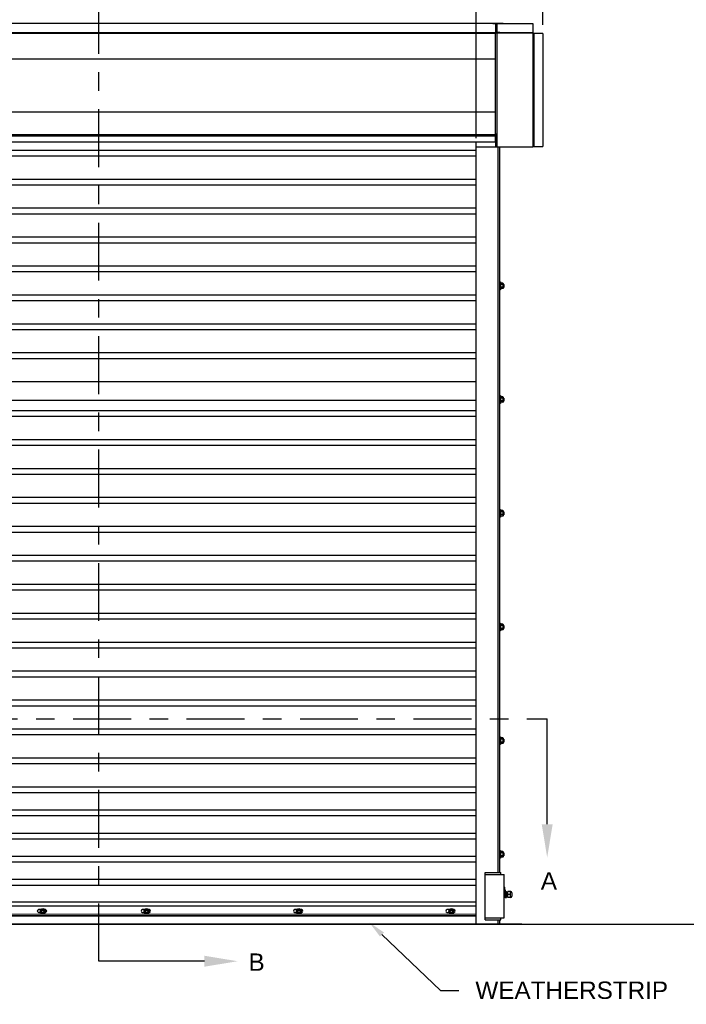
# Model space of a CAD drawing. Header units: inches. Extents: x 170 to 312, y 215 to 248.
# Tile 199 of 256: x 203.36 to 206.96, y 219.98 to 225.3. Entities that reach past the tile are written whole.
import ezdxf
from ezdxf import colors
from ezdxf.entities.mleader import LeaderData, LeaderLine
from ezdxf.math import Vec2, Vec3

# ---------------------------------------------------------------- set-up
doc = ezdxf.new("R2010")
doc.units = ezdxf.units.IN
doc.header["$LTSCALE"] = 0.25
doc.header["$MEASUREMENT"] = 0
doc.linetypes.add('CENTER', pattern=[2, 1.25, -0.25, 0.25, -0.25])
for name, color, linetype in [('ANNOTATIONS', 1, 'Continuous'), ('MOTOR LH', 7, 'Continuous'), ('SECTION CUTS', 6, 'CENTER')]:
    doc.layers.add(name, color=color, linetype=linetype)
doc.styles.add('ARIAL', font='arial.ttf', dxfattribs={"height": 0.09375})
doc.styles.get("Standard").update_dxf_attribs({"font": 'romans.shx'})
doc.dimstyles.new('STANDARD$0', dxfattribs={"dimtxt": 0.09375, "dimasz": 0.09375, "dimexe": 0.03125, "dimexo": 0.046875, "dimgap": 0.09, "dimtad": 0, "dimtih": 1, "dimtoh": 1, "dimdec": 4, "dimzin": 0, "dimdsep": 46, "dimtxsty": 'ARIAL', "dimcen": 0.09, "dimadec": 0, "dimazin": 0, "dimtfac": 1, "dimtdec": 4, "dimtofl": 0, "dimtmove": 0, "dimatfit": 1, "dimfxl": 1, "dimtolj": 1, "dimtzin": 0, "dimarcsym": 0})

# ---------------------------------------------------------------- blocks, each defined once
blk = doc.blocks.new('*D138')
at = {"layer": 'ANNOTATIONS', "color": 0, "lineweight": -2, "transparency": 16777216}
for p, q in [((205.8216, 224.6586), (205.8216, 225.4918)), ((206.1818, 225.2711), (206.1818, 225.4918)), ((205.7278, 225.4605), (205.6341, 225.4605)), ((206.2755, 225.4605), (206.3693, 225.4605))]:
    blk.add_line(p, q, dxfattribs=at)
at = {"layer": 'ANNOTATIONS', "color": 0, "transparency": 16777216}
for points in [[(205.7278, 225.4761), (205.7278, 225.4449), (205.8216, 225.4605)], [(206.2755, 225.4761), (206.2755, 225.4449), (206.1818, 225.4605)]]:
    blk.add_solid(points, dxfattribs=at)
at = {"layer": 'defpoints', "color": 0, "transparency": 16777216}
for p in [(205.8216, 225.4605), (206.1818, 225.2242), (205.8216, 224.6117)]:
    blk.add_point(p, dxfattribs=at)
at = {"layer": 'ANNOTATIONS', "color": 0, "transparency": 16777216, "insert": (206.0017, 225.4605), "char_height": 0.09375, "attachment_point": 5, "style": 'ARIAL'}
blk.add_mtext('\\A1;1\'-0"', dxfattribs=at)

msp = doc.modelspace()

# ---------------------------------------------------------------- linework, layer by layer
at = {"layer": 'MOTOR LH'}
for p, q in [((205.92603, 225.27829), (205.92603, 225.22981)), ((205.93452, 225.27751), (205.93452, 225.22981)), ((206.12848, 225.27751), (206.12848, 224.61462)), ((201.58638, 225.23034), (205.92603, 225.23034)), ((201.58638, 225.22688), (205.92603, 225.22688)), ((205.94946, 225.22981), (205.92603, 225.22981)), ((205.92603, 224.63674), (205.92603, 225.22688)), ((205.93452, 225.22555), (205.92603, 225.22555)), ((206.12848, 225.22635), (205.93452, 225.22635)), ((205.93452, 225.22635), (205.93452, 224.61169)), ((205.94093, 225.22635), (205.94093, 225.22981)), ((205.94946, 225.22635), (205.94946, 225.22981)), ((205.94946, 225.22956), (206.12848, 225.22956)), ((206.18177, 225.22422), (206.12848, 225.22422)), ((206.13061, 224.61462), (206.13061, 225.22422)), ((206.13382, 225.22422), (206.13382, 224.61462)), ((201.58638, 225.08749), (205.92603, 225.08749)), ((201.58638, 224.80124), (205.92603, 224.80124)), ((201.58638, 224.67856), (205.92603, 224.67856)), ((205.93452, 224.68019), (205.92603, 224.68019)), ((205.92603, 224.67809), (205.92814, 224.67809)), ((205.92814, 224.61169), (205.92814, 224.68019)), ((205.82157, 220.41698), (205.82157, 224.63674)), ((205.93111, 224.65944), (205.92814, 224.65944)), ((205.93111, 224.64773), (205.92814, 224.64773)), ((205.93111, 224.63408), (205.92814, 224.63408)), ((205.93111, 224.63214), (205.92814, 224.63214)), ((205.93111, 224.62447), (205.93111, 224.6671)), ((205.82157, 224.59307), (201.69507, 224.59307)), ((205.82157, 224.61169), (206.12673, 224.61169)), ((205.94093, 220.69422), (205.94093, 224.61169)), ((205.94946, 220.69422), (205.94946, 224.61169)), ((206.12849, 224.61462), (206.18177, 224.61462)), ((205.82157, 224.56182), (201.69507, 224.56182)), ((205.82157, 224.43682), (201.69507, 224.43682)), ((205.82157, 224.40557), (201.69507, 224.40557)), ((205.82157, 224.28057), (201.69507, 224.28057)), ((205.82157, 224.24932), (201.69507, 224.24932)), ((205.82157, 224.12432), (201.69507, 224.12432)), ((205.82157, 224.09307), (201.69507, 224.09307)), ((205.82157, 223.96807), (201.69507, 223.96807)), ((205.82157, 223.93682), (201.69507, 223.93682)), ((205.95287, 223.88273), (205.95287, 223.8401)), ((205.96644, 223.87618), (205.95458, 223.87618)), ((205.96815, 223.8742), (205.96815, 223.84862)), ((205.95287, 223.86994), (205.95287, 223.87249)), ((205.96644, 223.8688), (205.95458, 223.8688)), ((205.96644, 223.85403), (205.95458, 223.85403)), ((205.96644, 223.84665), (205.95458, 223.84665)), ((205.97061, 223.86994), (205.97061, 223.85289)), ((205.97162, 223.86892), (205.97162, 223.8539)), ((205.82157, 223.81182), (201.69507, 223.81182)), ((205.82157, 223.78057), (201.69507, 223.78057)), ((205.82157, 223.65557), (201.69507, 223.65557)), ((205.82157, 223.62432), (201.69507, 223.62432)), ((205.82157, 223.49932), (201.69507, 223.49932)), ((205.82157, 223.46807), (201.69507, 223.46807)), ((205.82157, 223.34307), (201.69507, 223.34307)), ((205.82157, 223.24267), (201.69507, 223.24267)), ((205.95287, 223.26887), (205.95287, 223.22624)), ((205.95287, 223.25608), (205.95287, 223.25863)), ((205.96644, 223.26232), (205.95458, 223.26232)), ((205.96644, 223.25494), (205.95458, 223.25494)), ((205.96644, 223.24017), (205.95458, 223.24017)), ((205.96815, 223.26034), (205.96815, 223.23477)), ((205.97061, 223.25608), (205.97061, 223.23903)), ((205.97162, 223.25507), (205.97162, 223.24004)), ((205.82157, 223.18682), (201.69507, 223.18682)), ((205.96644, 223.23279), (205.95458, 223.23279)), ((205.82157, 223.15557), (201.69507, 223.15557)), ((205.82157, 223.03057), (201.69507, 223.03057)), ((205.82157, 222.99932), (201.69507, 222.99932)), ((205.82157, 222.87432), (201.69507, 222.87432)), ((205.82157, 222.84307), (201.69507, 222.84307)), ((205.82157, 222.71807), (201.69507, 222.71807)), ((205.82157, 222.68682), (201.69507, 222.68682)), ((205.95287, 222.65501), (205.95287, 222.61238)), ((205.95287, 222.64222), (205.95287, 222.64477)), ((205.96644, 222.64846), (205.95458, 222.64846)), ((205.96644, 222.64108), (205.95458, 222.64108)), ((205.96644, 222.62631), (205.95458, 222.62631)), ((205.96644, 222.61893), (205.95458, 222.61893)), ((205.96815, 222.64648), (205.96815, 222.62091)), ((205.97061, 222.64222), (205.97061, 222.62517)), ((205.97162, 222.64121), (205.97162, 222.62618)), ((205.82157, 222.56182), (201.69507, 222.56182)), ((205.82157, 222.53057), (201.69507, 222.53057)), ((205.82157, 222.40557), (201.69507, 222.40557)), ((205.82157, 222.37432), (201.69507, 222.37432)), ((205.82157, 222.24932), (201.69507, 222.24932)), ((205.82157, 222.21807), (201.69507, 222.21807)), ((205.82157, 222.09307), (201.69507, 222.09307)), ((205.82157, 222.06182), (201.69507, 222.06182)), ((205.95287, 222.04115), (205.95287, 221.99852)), ((205.95287, 222.02836), (205.95287, 222.03091)), ((205.96644, 222.0346), (205.95458, 222.0346)), ((205.96644, 222.02722), (205.95458, 222.02722)), ((205.96815, 222.03262), (205.96815, 222.00705)), ((205.97061, 222.02836), (205.97061, 222.01131)), ((205.97162, 222.02735), (205.97162, 222.01232)), ((205.96644, 222.01245), (205.95458, 222.01245)), ((205.96644, 222.00507), (205.95458, 222.00507)), ((205.82157, 221.93682), (201.69507, 221.93682)), ((205.82157, 221.90557), (201.69507, 221.90557)), ((205.82157, 221.78057), (201.69507, 221.78057)), ((205.82157, 221.74932), (201.69507, 221.74932)), ((205.82157, 221.62432), (201.69507, 221.62432)), ((205.82157, 221.59307), (201.69507, 221.59307)), ((205.82157, 221.46807), (201.69507, 221.46807)), ((205.82157, 221.43682), (201.69507, 221.43682)), ((205.95287, 221.42729), (205.95287, 221.38466)), ((205.95287, 221.4145), (205.95287, 221.41705)), ((205.96644, 221.42074), (205.95458, 221.42074)), ((205.96644, 221.41336), (205.95458, 221.41336)), ((205.96644, 221.39859), (205.95458, 221.39859)), ((205.96644, 221.39121), (205.95458, 221.39121)), ((205.96815, 221.41877), (205.96815, 221.39319)), ((205.97061, 221.4145), (205.97061, 221.39745)), ((205.97162, 221.41349), (205.97162, 221.39847)), ((205.82157, 221.31182), (201.69507, 221.31182)), ((205.82157, 221.28057), (201.69507, 221.28057)), ((205.82157, 221.15557), (201.69507, 221.15557)), ((205.82157, 221.12432), (201.69507, 221.12432)), ((205.82157, 221.03057), (201.69507, 221.03057)), ((205.82157, 220.99932), (201.69507, 220.99932)), ((205.82157, 220.90557), (201.69507, 220.90557)), ((205.82157, 220.87432), (201.69507, 220.87432)), ((205.95287, 220.81343), (205.95287, 220.7708)), ((205.95287, 220.80064), (205.95287, 220.80319)), ((205.96644, 220.80688), (205.95458, 220.80688)), ((205.96644, 220.7995), (205.95458, 220.7995)), ((205.96815, 220.80491), (205.96815, 220.77933)), ((205.97061, 220.80064), (205.97061, 220.78359)), ((205.97162, 220.79963), (205.97162, 220.78461)), ((205.82157, 220.78057), (201.69507, 220.78057)), ((205.82157, 220.74932), (201.69507, 220.74932)), ((205.96644, 220.78473), (205.95458, 220.78473)), ((205.96644, 220.77735), (205.95458, 220.77735)), ((205.87061, 220.69422), (205.95587, 220.69422)), ((205.87061, 220.43845), (205.87061, 220.69422)), ((205.95587, 220.68357), (205.95587, 220.69422)), ((205.82157, 220.65557), (201.69507, 220.65557)), ((205.87061, 220.68357), (205.97292, 220.68357)), ((205.97292, 220.44911), (205.97292, 220.68357)), ((205.82157, 220.62432), (201.69507, 220.62432)), ((205.97292, 220.61575), (205.97748, 220.61484)), ((205.97292, 220.60181), (205.97748, 220.60141)), ((205.97748, 220.55845), (205.97748, 220.61484)), ((205.9793, 220.60029), (205.97936, 220.55925)), ((205.97936, 220.59122), (205.98648, 220.59122)), ((205.98648, 220.59122), (205.98648, 220.55925)), ((205.9933, 220.55925), (205.9933, 220.59122)), ((206.00694, 220.59122), (205.9933, 220.59122)), ((206.00694, 220.59122), (206.00895, 220.58908)), ((206.00694, 220.55925), (206.00706, 220.5912)), ((206.01537, 220.58481), (206.01537, 220.56566)), ((205.82157, 220.5331), (201.69507, 220.5331)), ((205.97936, 220.57523), (205.98648, 220.57523)), ((205.97936, 220.55925), (205.98648, 220.55925)), ((205.98648, 220.56402), (205.98692, 220.56402)), ((206.00895, 220.57523), (205.9933, 220.57523)), ((206.00694, 220.55925), (205.9933, 220.55925)), ((206.00694, 220.55925), (206.00895, 220.56139)), ((206.00895, 220.55925), (206.00895, 220.55925)), ((205.82157, 220.51179), (201.69507, 220.51179)), ((203.47133, 220.49371), (203.45992, 220.49371)), ((203.45992, 220.47871), (203.46995, 220.47871)), ((203.47668, 220.49474), (203.47114, 220.48515)), ((203.47114, 220.48515), (203.47668, 220.47557)), ((203.48774, 220.49474), (203.47668, 220.49474)), ((203.47668, 220.47557), (203.48774, 220.47557)), ((203.49327, 220.48515), (203.48774, 220.49474)), ((203.49327, 220.48515), (203.48774, 220.47557)), ((203.49606, 220.49371), (203.49309, 220.49371)), ((203.49446, 220.47871), (203.49606, 220.47871)), ((204.03198, 220.49371), (204.02057, 220.49371)), ((204.02057, 220.47871), (204.03061, 220.47871)), ((204.03733, 220.49474), (204.0318, 220.48515)), ((204.0318, 220.48515), (204.03733, 220.47557)), ((204.0484, 220.49474), (204.03733, 220.49474)), ((204.03733, 220.47557), (204.0484, 220.47557)), ((204.05393, 220.48515), (204.0484, 220.49474)), ((204.05393, 220.48515), (204.0484, 220.47557)), ((204.05672, 220.49371), (204.05375, 220.49371)), ((204.05512, 220.47871), (204.05672, 220.47871)), ((204.85473, 220.49371), (204.84332, 220.49371)), ((204.84332, 220.47871), (204.85335, 220.47871)), ((204.86008, 220.49474), (204.85454, 220.48515)), ((204.85454, 220.48515), (204.86008, 220.47557)), ((204.87114, 220.49474), (204.86008, 220.49474)), ((204.86008, 220.47557), (204.87114, 220.47557)), ((204.87667, 220.48515), (204.87114, 220.49474)), ((204.87667, 220.48515), (204.87114, 220.47557)), ((204.87947, 220.49371), (204.87649, 220.49371)), ((204.87786, 220.47871), (204.87947, 220.47871)), ((205.67747, 220.49371), (205.66606, 220.49371)), ((205.66606, 220.47871), (205.6761, 220.47871)), ((205.68282, 220.49474), (205.67728, 220.48515)), ((205.67728, 220.48515), (205.68282, 220.47557)), ((205.69388, 220.49474), (205.68282, 220.49474)), ((205.68282, 220.47557), (205.69388, 220.47557)), ((205.69942, 220.48515), (205.69388, 220.49474)), ((205.69942, 220.48515), (205.69388, 220.47557)), ((205.70221, 220.49371), (205.69923, 220.49371)), ((205.7006, 220.47871), (205.70221, 220.47871)), ((205.82157, 220.46698), (201.69507, 220.47027)), ((205.82157, 220.46063), (201.69507, 220.46063)), ((201.69507, 220.45961), (205.82157, 220.45961)), ((205.87061, 220.44911), (205.97292, 220.44911)), ((205.87061, 220.43845), (205.95587, 220.43845)), ((205.94093, 220.41698), (205.94093, 220.43845)), ((205.94946, 220.41698), (205.94946, 220.43845)), ((205.95587, 220.43845), (205.95587, 220.44911)), ((199.87838, 220.41511), (207.61452, 220.41511)), ((201.44782, 220.41698), (206.06882, 220.41698))]:
    msp.add_line(p, q, dxfattribs=at)
for centre, radius in [((203.48221, 220.48515), 0.01385), ((203.48221, 220.48515), 0.00958), ((203.48221, 220.48515), 0.00639), ((204.04287, 220.48515), 0.01385), ((204.04287, 220.48515), 0.00958), ((204.04287, 220.48515), 0.00639), ((204.86561, 220.48515), 0.01385), ((204.86561, 220.48515), 0.00958), ((204.86561, 220.48515), 0.00639), ((205.68835, 220.48515), 0.01385), ((205.68835, 220.48515), 0.00958), ((205.68835, 220.48515), 0.00639)]:
    msp.add_circle(centre, radius, dxfattribs=at)
for centre, radius, start, end in [((206.12848, 225.22422), 0.00213, 0, 90), ((206.12848, 225.22422), 0.00133, 0, 90), ((206.00895, 220.58481), 0.00641, 0, 90), ((205.98648, 220.56402), 0.000446, 270, 0), ((205.99151, 220.56402), 0.000446, 270.01026, 360), ((206.00895, 220.56566), 0.00641, 270, 0), ((203.45992, 220.48621), 0.0075, 90, 270), ((203.49606, 220.48621), 0.0075, 270, 90), ((204.02057, 220.48621), 0.0075, 90, 270), ((204.05672, 220.48621), 0.0075, 270, 90), ((204.84332, 220.48621), 0.0075, 90, 270), ((204.87947, 220.48621), 0.0075, 270, 90), ((205.66606, 220.48621), 0.0075, 90, 270), ((205.70221, 220.48621), 0.0075, 270, 90)]:
    msp.add_arc(centre, radius, start, end, dxfattribs=at)
at = {"layer": 'MOTOR LH', "extrusion": (0, 0, -1)}
msp.add_ellipse((205.98114, 220.57523), major_axis=(0, 0.01678), ratio=0.9090909, start_param=5.7138504, end_param=6.0408195, dxfattribs=at)
at = {"layer": 'MOTOR LH'}
for points, degree, knots in [([(205.93452, 225.27751), (205.92176, 225.27751), (201.58212, 225.27751)], 1, [-0.0029391, -0.0029391, 0, 1, 1]), ([(206.12673, 224.61169), (206.12686, 224.61172), (206.12713, 224.6118), (206.12753, 224.61238), (206.12794, 224.61321), (206.12825, 224.61402), (206.12843, 224.6145), (206.12848, 224.61462)], 3, [0, 0, 0, 0, 0.2297497, 0.4595675, 0.6893808, 0.9192412, 1, 1, 1, 1]), ([(206.13061, 224.61462), (206.13058, 224.61427), (206.1305, 224.61356), (206.12992, 224.61264), (206.12908, 224.61197), (206.12828, 224.61171), (206.1278, 224.61169), (206.12768, 224.61169)], 3, [0, 0, 0, 0, 0.2297562, 0.4595704, 0.6893926, 0.919238, 1, 1, 1, 1]), ([(205.95287, 223.87249), (205.95294, 223.87301), (205.95307, 223.87406), (205.95383, 223.87528), (205.95441, 223.87598), (205.95458, 223.87618)], 3, [0, 0, 0, 0, 0.4062869, 0.82727, 1, 1, 1, 1]), ([(205.96815, 223.87249), (205.96808, 223.87301), (205.96795, 223.87406), (205.96719, 223.87528), (205.96661, 223.87598), (205.96644, 223.87618)], 3, [0, 0, 0, 0, 0.40629469, 0.8272685, 1, 1, 1, 1]), ([(205.95458, 223.8688), (205.95413, 223.86937), (205.95322, 223.87054), (205.95287, 223.87182), (205.95287, 223.87247), (205.95287, 223.87249)], 3, [0, 0, 0, 0, 0.4843418, 0.9863253, 1, 1, 1, 1]), ([(205.95287, 223.86141), (205.95287, 223.86158), (205.95289, 223.86269), (205.95317, 223.86475), (205.95385, 223.86704), (205.9544, 223.86836), (205.95458, 223.8688)], 3, [0, 0, 0, 0, 0.0665352, 0.4352862, 0.8145477, 1, 1, 1, 1]), ([(205.95458, 223.85403), (205.95432, 223.85466), (205.95372, 223.85613), (205.95303, 223.8586), (205.95293, 223.86047), (205.95287, 223.86141)], 3, [0, 0, 0, 0, 0.2654595, 0.6280849, 1, 1, 1, 1]), ([(205.95287, 223.85034), (205.95294, 223.85086), (205.95307, 223.85191), (205.95383, 223.85313), (205.95441, 223.85383), (205.95458, 223.85403)], 3, [0, 0, 0, 0, 0.40628648, 0.82726969, 1, 1, 1, 1]), ([(205.95458, 223.84665), (205.95413, 223.84722), (205.95322, 223.84839), (205.95287, 223.84967), (205.95287, 223.85032), (205.95287, 223.85034)], 3, [0, 0, 0, 0, 0.4843415, 0.9863242, 1, 1, 1, 1]), ([(205.96644, 223.8688), (205.96689, 223.86937), (205.9678, 223.87054), (205.96815, 223.87182), (205.96815, 223.87247), (205.96815, 223.87249)], 3, [0, 0, 0, 0, 0.4843315, 0.9863252, 1, 1, 1, 1]), ([(205.96815, 223.86141), (205.96815, 223.86158), (205.96814, 223.86269), (205.96786, 223.86475), (205.96717, 223.86704), (205.96662, 223.86836), (205.96644, 223.8688)], 3, [0, 0, 0, 0, 0.0665352, 0.4352862, 0.8145477, 1, 1, 1, 1]), ([(205.96644, 223.85403), (205.9667, 223.85466), (205.9673, 223.85613), (205.96799, 223.8586), (205.9681, 223.86047), (205.96815, 223.86141)], 3, [0, 0, 0, 0, 0.2654613, 0.6280785, 1, 1, 1, 1]), ([(205.96815, 223.85034), (205.96808, 223.85086), (205.96795, 223.85191), (205.96719, 223.85313), (205.96661, 223.85383), (205.96644, 223.85403)], 3, [0, 0, 0, 0, 0.4062945, 0.8272686, 1, 1, 1, 1]), ([(205.96644, 223.84665), (205.96689, 223.84722), (205.9678, 223.84839), (205.96815, 223.84967), (205.96815, 223.85032), (205.96815, 223.85034)], 3, [0, 0, 0, 0, 0.4843323, 0.9863252, 1, 1, 1, 1]), ([(205.95287, 223.25863), (205.95294, 223.25915), (205.95307, 223.2602), (205.95383, 223.26142), (205.95441, 223.26212), (205.95458, 223.26232)], 3, [0, 0, 0, 0, 0.4062869, 0.82727, 1, 1, 1, 1]), ([(205.95458, 223.25494), (205.95413, 223.25551), (205.95322, 223.25668), (205.95287, 223.25796), (205.95287, 223.25861), (205.95287, 223.25863)], 3, [0, 0, 0, 0, 0.4843418, 0.9863253, 1, 1, 1, 1]), ([(205.95287, 223.24755), (205.95287, 223.24772), (205.95289, 223.24883), (205.95317, 223.25089), (205.95385, 223.25318), (205.9544, 223.2545), (205.95458, 223.25494)], 3, [0, 0, 0, 0, 0.0665352, 0.4352862, 0.8145477, 1, 1, 1, 1]), ([(205.95458, 223.24017), (205.95432, 223.2408), (205.95372, 223.24227), (205.95303, 223.24474), (205.95293, 223.24661), (205.95287, 223.24755)], 3, [0, 0, 0, 0, 0.2654595, 0.6280849, 1, 1, 1, 1]), ([(205.95287, 223.23648), (205.95294, 223.237), (205.95307, 223.23805), (205.95383, 223.23927), (205.95441, 223.23997), (205.95458, 223.24017)], 3, [0, 0, 0, 0, 0.40628648, 0.82726969, 1, 1, 1, 1]), ([(205.95458, 223.23279), (205.95413, 223.23336), (205.95322, 223.23453), (205.95287, 223.23581), (205.95287, 223.23646), (205.95287, 223.23648)], 3, [0, 0, 0, 0, 0.4843415, 0.9863242, 1, 1, 1, 1]), ([(205.96815, 223.25863), (205.96808, 223.25915), (205.96795, 223.2602), (205.96719, 223.26142), (205.96661, 223.26212), (205.96644, 223.26232)], 3, [0, 0, 0, 0, 0.40629469, 0.8272685, 1, 1, 1, 1]), ([(205.96644, 223.25494), (205.96689, 223.25551), (205.9678, 223.25668), (205.96815, 223.25796), (205.96815, 223.25861), (205.96815, 223.25863)], 3, [0, 0, 0, 0, 0.4843315, 0.9863252, 1, 1, 1, 1]), ([(205.96815, 223.24755), (205.96815, 223.24772), (205.96814, 223.24883), (205.96786, 223.25089), (205.96717, 223.25318), (205.96662, 223.2545), (205.96644, 223.25494)], 3, [0, 0, 0, 0, 0.0665352, 0.4352862, 0.8145477, 1, 1, 1, 1]), ([(205.96644, 223.24017), (205.9667, 223.2408), (205.9673, 223.24227), (205.96799, 223.24474), (205.9681, 223.24661), (205.96815, 223.24755)], 3, [0, 0, 0, 0, 0.2654613, 0.6280785, 1, 1, 1, 1]), ([(205.96815, 223.23648), (205.96808, 223.237), (205.96795, 223.23805), (205.96719, 223.23927), (205.96661, 223.23997), (205.96644, 223.24017)], 3, [0, 0, 0, 0, 0.4062945, 0.8272686, 1, 1, 1, 1]), ([(205.96644, 223.23279), (205.96689, 223.23336), (205.9678, 223.23453), (205.96815, 223.23581), (205.96815, 223.23646), (205.96815, 223.23648)], 3, [0, 0, 0, 0, 0.4843323, 0.9863252, 1, 1, 1, 1]), ([(205.95287, 222.64477), (205.95294, 222.64529), (205.95307, 222.64634), (205.95383, 222.64756), (205.95441, 222.64826), (205.95458, 222.64846)], 3, [0, 0, 0, 0, 0.4062869, 0.82727, 1, 1, 1, 1]), ([(205.95458, 222.64108), (205.95413, 222.64165), (205.95322, 222.64282), (205.95287, 222.6441), (205.95287, 222.64475), (205.95287, 222.64477)], 3, [0, 0, 0, 0, 0.4843418, 0.9863253, 1, 1, 1, 1]), ([(205.95287, 222.6337), (205.95287, 222.63386), (205.95289, 222.63497), (205.95317, 222.63704), (205.95385, 222.63932), (205.9544, 222.64064), (205.95458, 222.64108)], 3, [0, 0, 0, 0, 0.0665352, 0.4352862, 0.8145477, 1, 1, 1, 1]), ([(205.95458, 222.62631), (205.95432, 222.62694), (205.95372, 222.62842), (205.95303, 222.63088), (205.95293, 222.63275), (205.95287, 222.6337)], 3, [0, 0, 0, 0, 0.2654595, 0.6280849, 1, 1, 1, 1]), ([(205.95287, 222.62262), (205.95294, 222.62314), (205.95307, 222.62419), (205.95383, 222.62541), (205.95441, 222.62611), (205.95458, 222.62631)], 3, [0, 0, 0, 0, 0.40628648, 0.82726969, 1, 1, 1, 1]), ([(205.95458, 222.61893), (205.95413, 222.6195), (205.95322, 222.62067), (205.95287, 222.62195), (205.95287, 222.6226), (205.95287, 222.62262)], 3, [0, 0, 0, 0, 0.4843415, 0.9863242, 1, 1, 1, 1]), ([(205.96815, 222.64477), (205.96808, 222.64529), (205.96795, 222.64634), (205.96719, 222.64756), (205.96661, 222.64826), (205.96644, 222.64846)], 3, [0, 0, 0, 0, 0.40629469, 0.8272685, 1, 1, 1, 1]), ([(205.96644, 222.64108), (205.96689, 222.64165), (205.9678, 222.64282), (205.96815, 222.6441), (205.96815, 222.64475), (205.96815, 222.64477)], 3, [0, 0, 0, 0, 0.4843315, 0.9863252, 1, 1, 1, 1]), ([(205.96815, 222.6337), (205.96815, 222.63386), (205.96814, 222.63497), (205.96786, 222.63704), (205.96717, 222.63932), (205.96662, 222.64064), (205.96644, 222.64108)], 3, [0, 0, 0, 0, 0.0665352, 0.4352862, 0.8145477, 1, 1, 1, 1]), ([(205.96644, 222.62631), (205.9667, 222.62694), (205.9673, 222.62842), (205.96799, 222.63088), (205.9681, 222.63275), (205.96815, 222.6337)], 3, [0, 0, 0, 0, 0.2654613, 0.6280785, 1, 1, 1, 1]), ([(205.96815, 222.62262), (205.96808, 222.62314), (205.96795, 222.62419), (205.96719, 222.62541), (205.96661, 222.62611), (205.96644, 222.62631)], 3, [0, 0, 0, 0, 0.4062945, 0.8272686, 1, 1, 1, 1]), ([(205.96644, 222.61893), (205.96689, 222.6195), (205.9678, 222.62067), (205.96815, 222.62195), (205.96815, 222.6226), (205.96815, 222.62262)], 3, [0, 0, 0, 0, 0.4843323, 0.9863252, 1, 1, 1, 1]), ([(205.95287, 222.03091), (205.95294, 222.03143), (205.95307, 222.03248), (205.95383, 222.0337), (205.95441, 222.0344), (205.95458, 222.0346)], 3, [0, 0, 0, 0, 0.4062869, 0.82727, 1, 1, 1, 1]), ([(205.95458, 222.02722), (205.95413, 222.02779), (205.95322, 222.02896), (205.95287, 222.03024), (205.95287, 222.03089), (205.95287, 222.03091)], 3, [0, 0, 0, 0, 0.4843418, 0.9863253, 1, 1, 1, 1]), ([(205.95287, 222.01984), (205.95287, 222.02), (205.95289, 222.02111), (205.95317, 222.02318), (205.95385, 222.02546), (205.9544, 222.02678), (205.95458, 222.02722)], 3, [0, 0, 0, 0, 0.0665352, 0.4352862, 0.8145477, 1, 1, 1, 1]), ([(205.95458, 222.01245), (205.95432, 222.01308), (205.95372, 222.01456), (205.95303, 222.01702), (205.95293, 222.01889), (205.95287, 222.01984)], 3, [0, 0, 0, 0, 0.2654595, 0.6280849, 1, 1, 1, 1]), ([(205.96815, 222.03091), (205.96808, 222.03143), (205.96795, 222.03248), (205.96719, 222.0337), (205.96661, 222.0344), (205.96644, 222.0346)], 3, [0, 0, 0, 0, 0.40629469, 0.8272685, 1, 1, 1, 1]), ([(205.96644, 222.02722), (205.96689, 222.02779), (205.9678, 222.02896), (205.96815, 222.03024), (205.96815, 222.03089), (205.96815, 222.03091)], 3, [0, 0, 0, 0, 0.4843315, 0.9863252, 1, 1, 1, 1]), ([(205.96815, 222.01984), (205.96815, 222.02), (205.96814, 222.02111), (205.96786, 222.02318), (205.96717, 222.02546), (205.96662, 222.02678), (205.96644, 222.02722)], 3, [0, 0, 0, 0, 0.0665352, 0.4352862, 0.8145477, 1, 1, 1, 1]), ([(205.96644, 222.01245), (205.9667, 222.01308), (205.9673, 222.01456), (205.96799, 222.01702), (205.9681, 222.01889), (205.96815, 222.01984)], 3, [0, 0, 0, 0, 0.2654613, 0.6280785, 1, 1, 1, 1]), ([(205.95287, 222.00876), (205.95294, 222.00928), (205.95307, 222.01033), (205.95383, 222.01155), (205.95441, 222.01225), (205.95458, 222.01245)], 3, [0, 0, 0, 0, 0.40628648, 0.82726969, 1, 1, 1, 1]), ([(205.95458, 222.00507), (205.95413, 222.00564), (205.95322, 222.00681), (205.95287, 222.00809), (205.95287, 222.00874), (205.95287, 222.00876)], 3, [0, 0, 0, 0, 0.4843415, 0.9863242, 1, 1, 1, 1]), ([(205.96815, 222.00876), (205.96808, 222.00928), (205.96795, 222.01033), (205.96719, 222.01155), (205.96661, 222.01225), (205.96644, 222.01245)], 3, [0, 0, 0, 0, 0.4062945, 0.8272686, 1, 1, 1, 1]), ([(205.96644, 222.00507), (205.96689, 222.00564), (205.9678, 222.00681), (205.96815, 222.00809), (205.96815, 222.00874), (205.96815, 222.00876)], 3, [0, 0, 0, 0, 0.4843323, 0.9863252, 1, 1, 1, 1]), ([(205.95287, 221.41705), (205.95294, 221.41757), (205.95307, 221.41862), (205.95383, 221.41984), (205.95441, 221.42054), (205.95458, 221.42074)], 3, [0, 0, 0, 0, 0.4062869, 0.82727, 1, 1, 1, 1]), ([(205.95458, 221.41336), (205.95413, 221.41393), (205.95322, 221.4151), (205.95287, 221.41638), (205.95287, 221.41703), (205.95287, 221.41705)], 3, [0, 0, 0, 0, 0.4843418, 0.9863253, 1, 1, 1, 1]), ([(205.95287, 221.40598), (205.95287, 221.40615), (205.95289, 221.40725), (205.95317, 221.40932), (205.95385, 221.4116), (205.9544, 221.41292), (205.95458, 221.41336)], 3, [0, 0, 0, 0, 0.0665352, 0.4352862, 0.8145477, 1, 1, 1, 1]), ([(205.95458, 221.39859), (205.95432, 221.39922), (205.95372, 221.4007), (205.95303, 221.40316), (205.95293, 221.40503), (205.95287, 221.40598)], 3, [0, 0, 0, 0, 0.2654595, 0.6280849, 1, 1, 1, 1]), ([(205.95287, 221.3949), (205.95294, 221.39542), (205.95307, 221.39647), (205.95383, 221.39769), (205.95441, 221.39839), (205.95458, 221.39859)], 3, [0, 0, 0, 0, 0.40628648, 0.82726969, 1, 1, 1, 1]), ([(205.95458, 221.39121), (205.95413, 221.39178), (205.95322, 221.39295), (205.95287, 221.39423), (205.95287, 221.39488), (205.95287, 221.3949)], 3, [0, 0, 0, 0, 0.4843415, 0.9863242, 1, 1, 1, 1]), ([(205.96815, 221.41705), (205.96808, 221.41757), (205.96795, 221.41862), (205.96719, 221.41984), (205.96661, 221.42054), (205.96644, 221.42074)], 3, [0, 0, 0, 0, 0.40629469, 0.8272685, 1, 1, 1, 1]), ([(205.96644, 221.41336), (205.96689, 221.41393), (205.9678, 221.4151), (205.96815, 221.41638), (205.96815, 221.41703), (205.96815, 221.41705)], 3, [0, 0, 0, 0, 0.4843315, 0.9863252, 1, 1, 1, 1]), ([(205.96815, 221.40598), (205.96815, 221.40615), (205.96814, 221.40725), (205.96786, 221.40932), (205.96717, 221.4116), (205.96662, 221.41292), (205.96644, 221.41336)], 3, [0, 0, 0, 0, 0.0665352, 0.4352862, 0.8145477, 1, 1, 1, 1]), ([(205.96644, 221.39859), (205.9667, 221.39922), (205.9673, 221.4007), (205.96799, 221.40316), (205.9681, 221.40503), (205.96815, 221.40598)], 3, [0, 0, 0, 0, 0.2654613, 0.6280785, 1, 1, 1, 1]), ([(205.96815, 221.3949), (205.96808, 221.39542), (205.96795, 221.39647), (205.96719, 221.39769), (205.96661, 221.39839), (205.96644, 221.39859)], 3, [0, 0, 0, 0, 0.4062945, 0.8272686, 1, 1, 1, 1]), ([(205.96644, 221.39121), (205.96689, 221.39178), (205.9678, 221.39295), (205.96815, 221.39423), (205.96815, 221.39488), (205.96815, 221.3949)], 3, [0, 0, 0, 0, 0.4843323, 0.9863252, 1, 1, 1, 1]), ([(205.95287, 220.80319), (205.95294, 220.80371), (205.95307, 220.80476), (205.95383, 220.80599), (205.95441, 220.80668), (205.95458, 220.80688)], 3, [0, 0, 0, 0, 0.4062869, 0.82727, 1, 1, 1, 1]), ([(205.95458, 220.7995), (205.95413, 220.80007), (205.95322, 220.80124), (205.95287, 220.80252), (205.95287, 220.80318), (205.95287, 220.80319)], 3, [0, 0, 0, 0, 0.4843418, 0.9863253, 1, 1, 1, 1]), ([(205.95287, 220.79212), (205.95287, 220.79229), (205.95289, 220.79339), (205.95317, 220.79546), (205.95385, 220.79774), (205.9544, 220.79907), (205.95458, 220.7995)], 3, [0, 0, 0, 0, 0.0665352, 0.4352862, 0.8145477, 1, 1, 1, 1]), ([(205.95458, 220.78473), (205.95432, 220.78536), (205.95372, 220.78684), (205.95303, 220.7893), (205.95293, 220.79117), (205.95287, 220.79212)], 3, [0, 0, 0, 0, 0.2654595, 0.6280849, 1, 1, 1, 1]), ([(205.96815, 220.80319), (205.96808, 220.80371), (205.96795, 220.80476), (205.96719, 220.80599), (205.96661, 220.80668), (205.96644, 220.80688)], 3, [0, 0, 0, 0, 0.40629469, 0.8272685, 1, 1, 1, 1]), ([(205.96644, 220.7995), (205.96689, 220.80007), (205.9678, 220.80124), (205.96815, 220.80252), (205.96815, 220.80318), (205.96815, 220.80319)], 3, [0, 0, 0, 0, 0.4843315, 0.9863252, 1, 1, 1, 1]), ([(205.96815, 220.79212), (205.96815, 220.79229), (205.96814, 220.79339), (205.96786, 220.79546), (205.96717, 220.79774), (205.96662, 220.79907), (205.96644, 220.7995)], 3, [0, 0, 0, 0, 0.0665352, 0.4352862, 0.8145477, 1, 1, 1, 1]), ([(205.96644, 220.78473), (205.9667, 220.78536), (205.9673, 220.78684), (205.96799, 220.7893), (205.9681, 220.79117), (205.96815, 220.79212)], 3, [0, 0, 0, 0, 0.2654613, 0.6280785, 1, 1, 1, 1]), ([(205.95287, 220.78104), (205.95294, 220.78156), (205.95307, 220.78261), (205.95383, 220.78383), (205.95441, 220.78453), (205.95458, 220.78473)], 3, [0, 0, 0, 0, 0.40628648, 0.82726969, 1, 1, 1, 1]), ([(205.95458, 220.77735), (205.95413, 220.77792), (205.95322, 220.77909), (205.95287, 220.78037), (205.95287, 220.78102), (205.95287, 220.78104)], 3, [0, 0, 0, 0, 0.4843415, 0.9863242, 1, 1, 1, 1]), ([(205.96815, 220.78104), (205.96808, 220.78156), (205.96795, 220.78261), (205.96719, 220.78383), (205.96661, 220.78453), (205.96644, 220.78473)], 3, [0, 0, 0, 0, 0.4062945, 0.8272686, 1, 1, 1, 1]), ([(205.96644, 220.77735), (205.96689, 220.77792), (205.9678, 220.77909), (205.96815, 220.78037), (205.96815, 220.78102), (205.96815, 220.78104)], 3, [0, 0, 0, 0, 0.4843323, 0.9863252, 1, 1, 1, 1]), ([(205.98688, 220.58638), (205.98688, 220.58646), (205.98686, 220.58662), (205.98724, 220.58695), (205.98774, 220.58677), (205.98777, 220.58641), (205.98784, 220.58592), (205.98788, 220.58506), (205.9879, 220.58461)], 3, [0, 0, 0, 0, 0.1201309, 0.222549, 0.3172181, 0.5093461, 0.7427656, 1, 1, 1, 1]), ([(205.98687, 220.58644), (205.98689, 220.58637), (205.98694, 220.58622), (205.98701, 220.58505), (205.9871, 220.58295), (205.98718, 220.57963), (205.98725, 220.57671), (205.98729, 220.57523)], 3, [0, 0, 0, 0, 0.16406261, 0.33391862, 0.5037761, 0.74797897, 1, 1, 1, 1]), ([(205.9879, 220.58461), (205.98791, 220.5843), (205.98796, 220.58333), (205.98802, 220.58096), (205.9881, 220.57806), (205.98815, 220.57627), (205.98818, 220.57523)], 3, [0, 0, 0, 0, 0.1679627, 0.528528, 0.7269287, 1, 1, 1, 1]), ([(205.98792, 220.58461), (205.98794, 220.58414), (205.98799, 220.58286), (205.98807, 220.57961), (205.98817, 220.57571), (205.98826, 220.57228), (205.98832, 220.56956), (205.9884, 220.56684), (205.9885, 220.56452), (205.98857, 220.56419), (205.9886, 220.56402)], 3, [0, 0, 0, 0, 0.0847762, 0.2341586, 0.3883237, 0.4922273, 0.5925868, 0.6929456, 0.8484536, 1, 1, 1, 1]), ([(205.98855, 220.58643), (205.98857, 220.5866), (205.98859, 220.58679), (205.98898, 220.58691), (205.98923, 220.58684), (205.98958, 220.58646), (205.98944, 220.58627), (205.98953, 220.5852), (205.98957, 220.58465)], 3, [0, 0, 0, 0, 0.2295401, 0.2734439, 0.3123554, 0.3541739, 0.6696716, 1, 1, 1, 1]), ([(205.98855, 220.58644), (205.98857, 220.58637), (205.98861, 220.58622), (205.98869, 220.58505), (205.98877, 220.58295), (205.98886, 220.57963), (205.98896, 220.57571), (205.98904, 220.57229), (205.9891, 220.56966), (205.98915, 220.5683), (205.98917, 220.56766)], 3, [0, 0, 0, 0, 0.1112508, 0.2264305, 0.3416111, 0.5072057, 0.6781016, 0.7932815, 0.9045328, 1, 1, 1, 1]), ([(205.98957, 220.58465), (205.98958, 220.58443), (205.98963, 220.5836), (205.98969, 220.58137), (205.98977, 220.57837), (205.98983, 220.57642), (205.98986, 220.57524)], 3, [0, 0, 0, 0, 0.1292833, 0.488595, 0.6910463, 1, 1, 1, 1]), ([(205.98959, 220.58465), (205.98961, 220.58417), (205.98967, 220.58287), (205.98975, 220.57961), (205.98985, 220.57571), (205.98994, 220.57228), (205.99, 220.56956), (205.99008, 220.56684), (205.99018, 220.56452), (205.99025, 220.56419), (205.99028, 220.56402)], 3, [0, 0, 0, 0, 0.0870476, 0.2360592, 0.3898417, 0.4934874, 0.5935976, 0.6937076, 0.8488297, 1, 1, 1, 1]), ([(205.99022, 220.58644), (205.99024, 220.58657), (205.99026, 220.58677), (205.99076, 220.58695), (205.99125, 220.58649), (205.99113, 220.58616), (205.99124, 220.58523), (205.99128, 220.58424), (205.99131, 220.58333), (205.99132, 220.58298)], 3, [0, 0, 0, 0, 0.14777, 0.2221785, 0.302666, 0.5018703, 0.7020789, 0.8849541, 1, 1, 1, 1]), ([(205.99023, 220.58644), (205.99025, 220.58637), (205.99029, 220.58622), (205.99037, 220.58505), (205.99045, 220.58295), (205.99054, 220.57963), (205.99063, 220.5757), (205.99072, 220.57231), (205.99077, 220.57029), (205.99079, 220.56945), (205.99079, 220.56936)], 3, [0, 0, 0, 0, 0.1212347, 0.2467504, 0.3722672, 0.5527221, 0.7389539, 0.86447, 0.9857048, 1, 1, 1, 1]), ([(205.99132, 220.58298), (205.99134, 220.58231), (205.99138, 220.58109), (205.99143, 220.57901), (205.99149, 220.5771), (205.99152, 220.57589), (205.99154, 220.57523)], 3, [0, 0, 0, 0, 0.3209037, 0.5829364, 0.7689496, 1, 1, 1, 1]), ([(205.99134, 220.58298), (205.99137, 220.58189), (205.99143, 220.57963), (205.99153, 220.5757), (205.99161, 220.57228), (205.99168, 220.56956), (205.99176, 220.56684), (205.99186, 220.56452), (205.99193, 220.56419), (205.99196, 220.56402)], 3, [0, 0, 0, 0, 0.1576479, 0.3272144, 0.4414984, 0.5518843, 0.6622696, 0.8333135, 1, 1, 1, 1]), ([(206.00696, 220.59121), (206.00696, 220.59121), (206.00695, 220.5912), (206.00714, 220.5912), (206.00762, 220.59121), (206.00789, 220.59122), (206.00815, 220.59122), (206.00851, 220.59122), (206.00881, 220.59122), (206.00895, 220.59122)], 3, [0, 0, 0, 0, 0.41508411, 0.74936318, 0.83710675, 0.86923148, 0.89695074, 0.94781798, 1, 1, 1, 1]), ([(205.98858, 220.56403), (205.98858, 220.56396), (205.98859, 220.56382), (205.98823, 220.56351), (205.98774, 220.5637), (205.9877, 220.56404), (205.98761, 220.56477), (205.98753, 220.56664), (205.98745, 220.56948), (205.98738, 220.57241), (205.98732, 220.5742), (205.98729, 220.57523)], 3, [0, 0, 0, 0, 0.04327057, 0.08914468, 0.13154782, 0.21760374, 0.32215443, 0.53187285, 0.73473665, 0.84636244, 1, 1, 1, 1]), ([(205.98919, 220.56766), (205.98917, 220.56828), (205.98913, 220.56944), (205.98908, 220.57146), (205.98902, 220.57336), (205.98899, 220.57457), (205.98897, 220.57524)], 3, [0, 0, 0, 0, 0.30189283, 0.57126156, 0.76248171, 1, 1, 1, 1]), ([(205.99028, 220.56402), (205.99027, 220.56389), (205.99025, 220.56369), (205.98975, 220.56351), (205.98925, 220.56397), (205.98938, 220.56431), (205.98926, 220.56523), (205.98923, 220.56628), (205.9892, 220.56725), (205.98919, 220.56766)], 3, [0, 0, 0, 0, 0.1447852, 0.2176906, 0.2965525, 0.4917327, 0.6878973, 0.867078, 1, 1, 1, 1]), ([(205.99081, 220.56936), (205.9908, 220.56979), (205.99077, 220.5708), (205.99072, 220.57285), (205.99067, 220.57439), (205.99065, 220.57523)], 3, [0, 0, 0, 0, 0.25689322, 0.60089186, 1, 1, 1, 1]), ([(205.99151, 220.56357), (205.99138, 220.56363), (205.99114, 220.56373), (205.99101, 220.56429), (205.99096, 220.56516), (205.99088, 220.56683), (205.99083, 220.56868), (205.99081, 220.56936)], 3, [0, 0, 0, 0, 0.1384427, 0.2577239, 0.4493445, 0.7990682, 1, 1, 1, 1]), ([(206.00895, 220.55925), (206.00872, 220.55929), (206.00823, 220.55939), (206.00757, 220.55969), (206.00715, 220.5594), (206.00694, 220.55925)], 3, [0, 0, 0, 0, 0.3172279, 0.6455191, 1, 1, 1, 1])]:
    msp.add_open_spline(points, degree=degree, knots=knots, dxfattribs=at)
for points in [[(205.93452, 225.27751), (206.12848, 225.27751)], [(206.18177, 225.22422), (206.18177, 224.61462)], [(201.58638, 224.67098), (205.92603, 224.67098)], [(205.92603, 224.63674), (201.58638, 224.63674)], [(205.93111, 224.6671), (205.93452, 224.6671)], [(205.93452, 224.62447), (205.93111, 224.62447)], [(205.94946, 223.88273), (205.95287, 223.88273)], [(205.95287, 223.8742), (205.95458, 223.87618)], [(205.96644, 223.87618), (205.96815, 223.8742)], [(205.95287, 223.8401), (205.94946, 223.8401)], [(205.95287, 223.85289), (205.95287, 223.85289)], [(205.95458, 223.84665), (205.95287, 223.84862)], [(205.96815, 223.84862), (205.96644, 223.84665)], [(205.96815, 223.86994), (205.97061, 223.86994)], [(205.97061, 223.85289), (205.96815, 223.85289)], [(205.97061, 223.86994), (205.97162, 223.86892)], [(205.97162, 223.8539), (205.97061, 223.85289)], [(205.94946, 223.26887), (205.95287, 223.26887)], [(205.95287, 223.26034), (205.95458, 223.26232)], [(205.95287, 223.23903), (205.95287, 223.23903)], [(205.96644, 223.26232), (205.96815, 223.26034)], [(205.96815, 223.25608), (205.97061, 223.25608)], [(205.97061, 223.23903), (205.96815, 223.23903)], [(205.97061, 223.25608), (205.97162, 223.25507)], [(205.97162, 223.24004), (205.97061, 223.23903)], [(205.95287, 223.22624), (205.94946, 223.22624)], [(205.95458, 223.23279), (205.95287, 223.23477)], [(205.96815, 223.23477), (205.96644, 223.23279)], [(205.94946, 222.65501), (205.95287, 222.65501)], [(205.95287, 222.61238), (205.94946, 222.61238)], [(205.95287, 222.64648), (205.95458, 222.64846)], [(205.95287, 222.62517), (205.95287, 222.62517)], [(205.95458, 222.61893), (205.95287, 222.62091)], [(205.96644, 222.64846), (205.96815, 222.64648)], [(205.96815, 222.62091), (205.96644, 222.61893)], [(205.96815, 222.64222), (205.97061, 222.64222)], [(205.97061, 222.62517), (205.96815, 222.62517)], [(205.97061, 222.64222), (205.97162, 222.64121)], [(205.97162, 222.62618), (205.97061, 222.62517)], [(205.94946, 222.04115), (205.95287, 222.04115)], [(205.95287, 222.03262), (205.95458, 222.0346)], [(205.96644, 222.0346), (205.96815, 222.03262)], [(205.96815, 222.02836), (205.97061, 222.02836)], [(205.97061, 222.02836), (205.97162, 222.02735)], [(205.95287, 221.99852), (205.94946, 221.99852)], [(205.95287, 222.01131), (205.95287, 222.01131)], [(205.95458, 222.00507), (205.95287, 222.00705)], [(205.96815, 222.00705), (205.96644, 222.00507)], [(205.97061, 222.01131), (205.96815, 222.01131)], [(205.97162, 222.01232), (205.97061, 222.01131)], [(205.94946, 221.42729), (205.95287, 221.42729)], [(205.95287, 221.38466), (205.94946, 221.38466)], [(205.95287, 221.41877), (205.95458, 221.42074)], [(205.95287, 221.39745), (205.95287, 221.39745)], [(205.95458, 221.39121), (205.95287, 221.39319)], [(205.96644, 221.42074), (205.96815, 221.41877)], [(205.96815, 221.39319), (205.96644, 221.39121)], [(205.96815, 221.4145), (205.97061, 221.4145)], [(205.97061, 221.39745), (205.96815, 221.39745)], [(205.97061, 221.4145), (205.97162, 221.41349)], [(205.97162, 221.39847), (205.97061, 221.39745)], [(205.94946, 220.81343), (205.95287, 220.81343)], [(205.95287, 220.80491), (205.95458, 220.80688)], [(205.96644, 220.80688), (205.96815, 220.80491)], [(205.96815, 220.80064), (205.97061, 220.80064)], [(205.97061, 220.80064), (205.97162, 220.79963)], [(205.95287, 220.7708), (205.94946, 220.7708)], [(205.95287, 220.78359), (205.95287, 220.78359)], [(205.95458, 220.77735), (205.95287, 220.77933)], [(205.96815, 220.77933), (205.96644, 220.77735)], [(205.97061, 220.78359), (205.96815, 220.78359)], [(205.97162, 220.78461), (205.97061, 220.78359)], [(205.97748, 220.60029), (205.9793, 220.60029)], [(205.97748, 220.58993), (205.97936, 220.58993)], [(205.98648, 220.58644), (205.98687, 220.58644)], [(205.98776, 220.58644), (205.98855, 220.58644)], [(205.98944, 220.58644), (205.99023, 220.58644)], [(205.99112, 220.58644), (205.9933, 220.58644)], [(205.97748, 220.55845), (205.97292, 220.55845)], [(205.97936, 220.56053), (205.97748, 220.56053)], [(205.98771, 220.56402), (205.98692, 220.56402)], [(205.98939, 220.56402), (205.9886, 220.56402)], [(205.99107, 220.56402), (205.99028, 220.56402)], [(205.9933, 220.56402), (205.99196, 220.56402)]]:
    msp.add_open_spline(points, degree=1, dxfattribs=at)
at = {"layer": 'SECTION CUTS'}
for p, q in [((203.78505, 220.21502), (203.78505, 225.4303)), ((201.19626, 221.52459), (206.20579, 221.52459))]:
    msp.add_line(p, q, dxfattribs=at)

# ---------------------------------------------------------------- texts
at = {"layer": 'SECTION CUTS', "style": 'ARIAL'}
for s, p in [('A', (206.17131, 220.60215)), ('B', (204.59308, 220.16333))]:
    msp.add_text(s, height=0.09375, dxfattribs=at).set_placement(p)

# ---------------------------------------------------------------- dimensions: what is measured, and where the dimension line sits
at = {"layer": 'ANNOTATIONS'}
dim = msp.add_linear_dim(base=(205.82157, 225.46051), p1=(206.18177, 225.22422), p2=(205.82157, 224.61169), angle=180, text='1\'-0"', dimstyle='STANDARD$0', dxfattribs=at)
dim.commit()
dim.dimension.update_dxf_attribs({"geometry": '*D138', "text_midpoint": (206.00167, 225.46051), "dimtype": 160})

# ---------------------------------------------------------------- leaders
ml = msp.add_multileader_mtext('Standard', dxfattribs=at)
ml.set_content('WEATHERSTRIP', color=256, style='ARIAL')
ml.set_leader_properties()
ml.build(insert=Vec2(0, 0))
ml.multileader.update_dxf_attribs({"dogleg_length": 0.36, "arrow_head_size": 0.09375})
ctx = ml.context
ctx.base_point, ctx.char_height, ctx.arrow_head_size, ctx.landing_gap_size, ctx.plane_origin = Vec3(205.72806, 220.0578), 0.09375, 0.09375, 0.09, Vec3(204.94302, 219.62457)
notes = []
notes.append((ctx, [(0, (1, 1, 0), (205.6301, 220.0578), (1, 0), 0.09796, [(0, [(205.24593, 220.42387)], 0, [])])]))
ctx.mtext.insert, ctx.mtext.flow_direction = Vec3(205.81806, 220.10547), 5
at = {"layer": 'SECTION CUTS'}
ml = msp.add_multileader_mtext('Standard', dxfattribs=at)
ml.set_content('', color=256)
ml.set_leader_properties()
ml.build(insert=Vec2(0, 0))
ml.multileader.update_dxf_attribs({"dogleg_length": 0, "arrow_head_size": 0.18})
ctx = ml.context
ctx.base_point, ctx.char_height, ctx.arrow_head_size, ctx.landing_gap_size, ctx.plane_origin = Vec3(206.20579, 221.52459), 0.18, 0.18, 0, Vec3(206.20579, 220.77507)
notes.append((ctx, [(0, (1, 1, 0), (206.20579, 221.52459), (1, 0), 0, [(0, [(206.20579, 220.77507)], 0, [])])]))
ctx.mtext.insert, ctx.mtext.flow_direction = Vec3(206.20579, 221.61459), 5
ml = msp.add_multileader_mtext('Standard', dxfattribs=at)
ml.set_content('', color=256)
ml.set_leader_properties()
ml.build(insert=Vec2(0, 0))
ml.multileader.update_dxf_attribs({"dogleg_length": 0, "arrow_head_size": 0.18})
ctx = ml.context
ctx.base_point, ctx.char_height, ctx.arrow_head_size, ctx.landing_gap_size, ctx.plane_origin, ctx.plane_x_axis, ctx.plane_y_axis = Vec3(203.78505, 220.21502), 0.18, 0.18, 0, Vec3(204.53458, 220.21502), Vec3(0, 1), Vec3(-1, 0)
notes.append((ctx, [(0, (1, 1, 0), (203.78505, 220.21502), (1, 0), 0, [(0, [(204.53458, 220.21502)], 0, [])])]))
ctx.mtext.insert, ctx.mtext.text_direction, ctx.mtext.rotation, ctx.mtext.flow_direction = Vec3(203.69505, 220.21502), Vec3(0, 1), 1.5707963, 5
for ctx, leaders in notes:
    for number, flags, end, landing, length, lines in leaders:
        leader = LeaderData()
        leader.index, (leader.has_last_leader_line, leader.has_dogleg_vector, leader.attachment_direction) = number, flags
        leader.last_leader_point, leader.dogleg_vector, leader.dogleg_length = Vec3(end), Vec3(landing), length
        for number, points, colour, breaks in lines:
            line = LeaderLine()
            line.index, line.vertices, line.color, line.breaks = number, Vec3.list(points), colors.encode_raw_color(colour), breaks
            leader.lines.append(line)
        ctx.leaders.append(leader)

doc.saveas('drawing.dxf')
